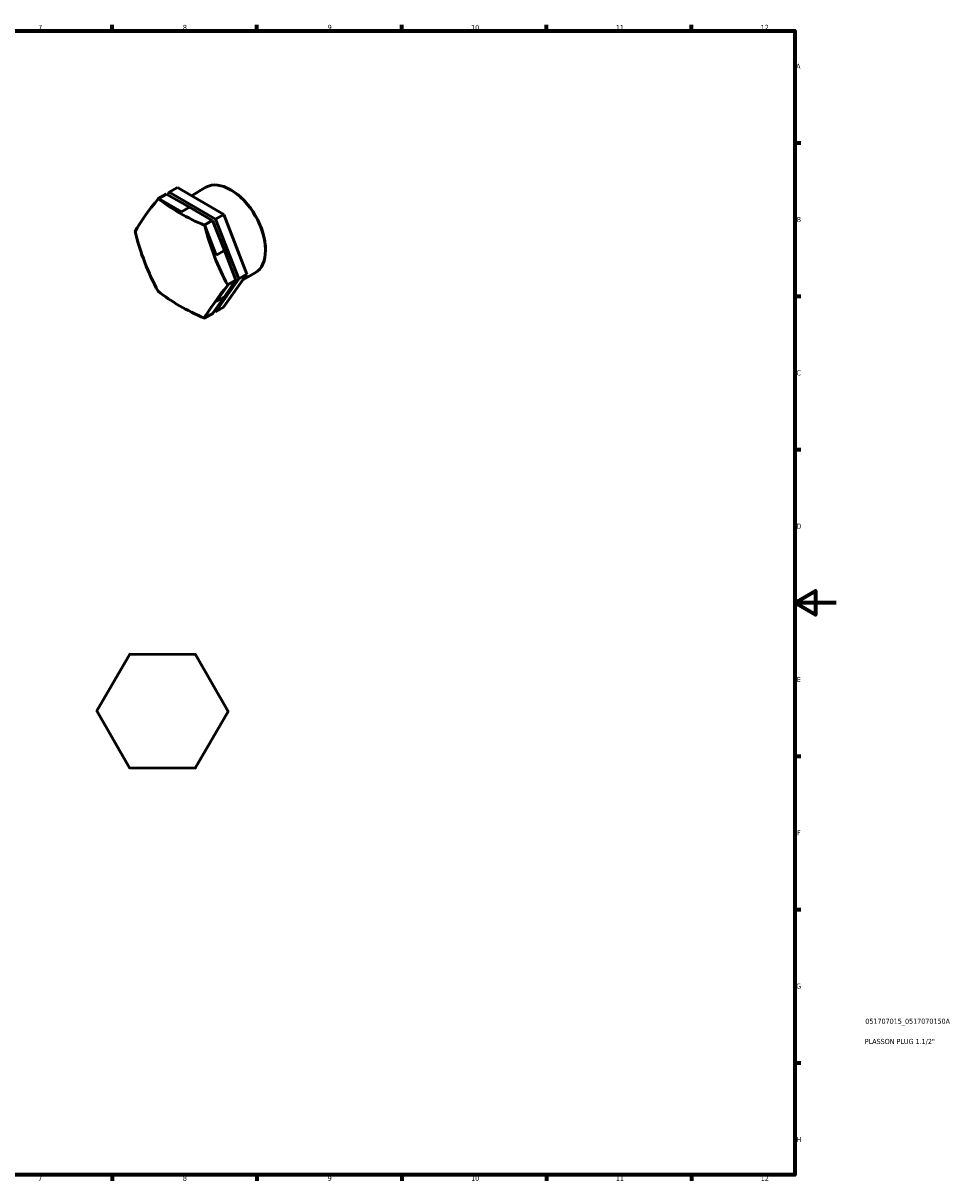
# Model space of a CAD drawing. Header units: millimetres. Extents: x 0 to 895, y 0 to 594.
# Tile 3 of 3: x 448 to 895, y 17 to 578. Entities that reach past the tile are written whole.
import ezdxf

# ---------------------------------------------------------------- set-up
doc = ezdxf.new("R2010")
doc.units = ezdxf.units.MM
for name, color, linetype, lineweight in [('Border (ISO)', 7, 'Continuous', 70), ('Title (ISO)', 7, 'Continuous', 50), ('Visible (ISO)', 7, 'Continuous', 50)]:
    doc.layers.add(name, color=color, linetype=linetype, lineweight=lineweight)
doc.styles.add('Note Text (ISO)', font='tahoma.ttf')

# ---------------------------------------------------------------- blocks, each defined once
blk = doc.blocks.new('Borders Default Border')
at = {"layer": 'Border (ISO)'}
for p, q in [((490.58, 574), (490.58, 576.9)), ((560.67, 574), (560.67, 576.9)), ((630.75, 574), (630.75, 576.9)), ((700.83, 574), (700.83, 576.9)), ((770.92, 574), (770.92, 576.9)), ((821, 519.75), (823.9, 519.75)), ((821, 445.5), (823.9, 445.5)), ((821, 371.25), (823.9, 371.25)), ((821, 222.75), (823.9, 222.75)), ((821, 148.5), (823.9, 148.5)), ((821, 74.25), (823.9, 74.25)), ((490.58, 20), (490.58, 17.1)), ((560.67, 20), (560.67, 17.1)), ((630.75, 20), (630.75, 17.1)), ((700.83, 20), (700.83, 17.1)), ((770.92, 20), (770.92, 17.1))]:
    blk.add_line(p, q, dxfattribs=at)
at = {"layer": 'Border (ISO)', "flags": 128}
for points in [[(20, 20), (20, 574), (821, 574), (821, 20), (20, 20)], [(841, 297), (821, 297), (831, 302.77), (831, 291.23), (821, 297)]]:
    blk.add_lwpolyline(points, dxfattribs=at)
at = {"layer": 'Border (ISO)', "color": 232, "true_color": 0xca0064, "char_height": 2.5, "attachment_point": 7, "style": 'Note Text (ISO)'}
for s, insert in [('7', (454.77, 574.4)), ('8', (524.81, 574.34)), ('9', (594.88, 574.35)), ('10', (664.29, 574.35)), ('11', (734.37, 574.4)), ('12', (804.46, 574.4)), ('A', (821.59, 555.62)), ('B', (821.89, 481.37)), ('C', (821.73, 407.08)), ('D', (821.73, 332.88)), ('E', (821.94, 258.63)), ('F', (822, 184.38)), ('G', (821.61, 110.08)), ('H', (821.74, 35.88)), ('7', (454.77, 17.1)), ('8', (524.81, 17.04)), ('9', (594.88, 17.05)), ('10', (664.29, 17.05)), ('11', (734.37, 17.1)), ('12', (804.46, 17.1))]:
    blk.add_mtext(s, dxfattribs=dict(at, insert=insert))
blk = doc.blocks.new('Title Blocks ISO')
at = {"layer": 'Title (ISO)', "color": 232, "true_color": 0xca0064, "style": 'Note Text (ISO)'}
for tag, p in [('PART_NUMBER_001', (34.08, 73.14)), ('DESCRIPTION_001', (33.84, 63.34))]:
    blk.add_attdef(tag, p, '', height=2.5, dxfattribs=at)

msp = doc.modelspace()

# ---------------------------------------------------------------- linework, layer by layer
at = {"layer": 'Visible (ISO)'}
for p, q in [((516.695, 495.043), (512.756, 492.775)), ((512.757, 492.774), (516.697, 495.043)), ((516.828, 494.968), (513.003, 492.765)), ((516.697, 495.043), (516.695, 495.043)), ((528.022, 488.614), (516.828, 494.968)), ((517.383, 494.653), (518.208, 495.818)), ((522.147, 498.087), (518.208, 495.818)), ((518.208, 495.818), (540.661, 482.807)), ((544.601, 485.076), (522.147, 498.087)), ((528.9, 494.174), (535.959, 498.239)), ((548.227, 496.87), (547.952, 497.029)), ((512.755, 492.774), (512.756, 492.775)), ((512.756, 492.775), (512.757, 492.774)), ((512.956, 492.793), (524.082, 486.346)), ((524.082, 486.346), (528.022, 488.614)), ((528.022, 488.614), (539.033, 482.233)), ((539.147, 482.299), (535.208, 480.031)), ((539.149, 482.299), (535.209, 480.03)), ((535.209, 480.028), (539.149, 482.297)), ((539.036, 482.232), (539.216, 482.128)), ((539.149, 482.299), (539.147, 482.299)), ((539.149, 482.297), (539.149, 482.299)), ((544.601, 485.076), (540.661, 482.807)), ((540.661, 482.807), (551.827, 453.854)), ((555.767, 456.123), (544.601, 485.076)), ((501.668, 476.585), (501.669, 476.586)), ((501.669, 476.583), (501.668, 476.585)), ((501.669, 476.586), (501.725, 476.618)), ((501.725, 476.616), (501.669, 476.583)), ((535.208, 480.031), (535.209, 480.03)), ((535.209, 480.03), (535.209, 480.028)), ((539.216, 482.128), (535.276, 479.859)), ((535.276, 479.859), (535.407, 479.783)), ((535.409, 479.781), (540.942, 465.434)), ((544.882, 467.703), (539.216, 482.128)), ((540.942, 465.434), (544.882, 467.703)), ((544.882, 467.703), (550.429, 453.318)), ((564.788, 468.111), (564.788, 467.794)), ((544.48, 440.181), (555.767, 456.123)), ((555.767, 456.123), (551.827, 453.854)), ((553.807, 453.354), (559.815, 456.814)), ((551.827, 453.854), (540.54, 437.912)), ((546.574, 450.828), (540.981, 442.929)), ((544.921, 445.198), (550.448, 453.269)), ((550.448, 453.269), (546.509, 451)), ((546.509, 451), (546.574, 450.831)), ((550.513, 453.366), (546.574, 451.097)), ((546.574, 451.095), (550.513, 453.364)), ((550.514, 453.364), (546.574, 451.096)), ((546.574, 451.097), (546.574, 451.096)), ((546.574, 451.096), (546.574, 451.095)), ((550.43, 453.316), (550.448, 453.269)), ((550.514, 453.364), (550.513, 453.366)), ((550.513, 453.364), (550.514, 453.364)), ((513.033, 447.652), (513.096, 447.689)), ((513.033, 447.651), (513.033, 447.652)), ((513.034, 447.65), (513.033, 447.651)), ((513.099, 447.687), (513.034, 447.65)), ((544.921, 445.198), (539.293, 437.25)), ((540.981, 442.929), (544.921, 445.198)), ((540.54, 437.912), (539.988, 438.232)), ((544.48, 440.181), (540.54, 437.912)), ((535.354, 434.981), (535.288, 434.888)), ((539.293, 437.25), (535.354, 434.981)), ((535.485, 434.907), (539.425, 437.175)), ((535.486, 434.906), (535.485, 434.907)), ((539.426, 437.175), (535.486, 434.906)), ((535.487, 434.907), (535.486, 434.906)), ((539.427, 437.176), (535.487, 434.907)), ((539.426, 437.175), (539.427, 437.176)), ((483.238, 244.661), (499.199, 272.108)), ((498.918, 271.945), (498.918, 271.946)), ((498.918, 271.946), (498.92, 271.946)), ((499.199, 272.108), (499.2, 272.11)), ((499.2, 272.11), (499.202, 272.11)), ((499.202, 272.11), (530.953, 272.011)), ((530.67, 272.173), (530.672, 272.173)), ((530.672, 272.173), (530.673, 272.172)), ((530.953, 272.011), (530.954, 272.011)), ((530.954, 272.011), (530.955, 272.009)), ((530.955, 272.009), (546.745, 244.463)), ((483.237, 244.66), (483.238, 244.661)), ((483.238, 244.658), (483.237, 244.66)), ((499.028, 217.112), (483.238, 244.658)), ((483.238, 244.334), (483.239, 244.335)), ((483.239, 244.332), (483.238, 244.334)), ((546.745, 244.46), (530.783, 217.012)), ((546.744, 244.788), (546.745, 244.787)), ((546.745, 244.787), (546.744, 244.786)), ((546.745, 244.463), (546.745, 244.461)), ((546.745, 244.461), (546.745, 244.46)), ((499.028, 217.11), (499.028, 217.112)), ((499.03, 217.11), (499.028, 217.11)), ((530.781, 217.011), (499.03, 217.11)), ((499.311, 216.948), (499.31, 216.949)), ((499.312, 216.948), (499.311, 216.948)), ((530.782, 217.011), (530.781, 217.011)), ((530.783, 217.012), (530.782, 217.011)), ((531.064, 217.174), (531.063, 217.174)), ((531.065, 217.176), (531.064, 217.174))]:
    msp.add_line(p, q, dxfattribs=at)
for start, end in [(120.40627, 120.41132), (119.81851, 119.82356), (60.40627, 60.41132), (59.81851, 59.82356), (179.81851, 179.82356), (180.40627, 180.41132), (0.40627, 0.41132), (359.81851, 359.82356), (239.81851, 239.82356), (240.40627, 240.41132), (299.81851, 299.82356), (300.40627, 300.41132)]:
    msp.add_arc((514.991, 244.56), 31.753, start, end, dxfattribs=at)
for centre, major_axis, ratio, start_param, end_param in [((547.887, 477.526), (-11.928, 20.713), 0.5780931, 3.1415927, 6.2831853), ((548.163, 477.685), (-11.733, 20.375), 0.5780931, 3.9289245, 5.4958534), ((576.84, 524.861), (-77.732, -62.275), 0.2102509, 5.4904295, 5.8105755), ((524.121, 463.84), (-15.846, 27.517), 0.5780931, 6.0304104, 6.0304985), ((524.121, 463.84), (-15.846, 27.517), 0.5780931, 6.0201521, 6.0202402), ((593.71, 526.327), (-99.601, 0.269), 0.5776645, 0.6268857, 0.9470317), ((524.121, 463.84), (15.846, -27.517), 0.5780931, 3.925757, 3.9258451), ((576.779, 502.414), (8.619, -99.228), 0.7879154, 4.904003, 5.224149), ((524.121, 463.84), (-15.846, 27.517), 0.5780931, 0.7944226, 0.7945108), ((524.121, 463.84), (15.846, -27.517), 0.5780931, 1.8416201, 1.8417083), ((524.121, 463.84), (-15.846, 27.517), 0.5780931, 4.9729545, 4.9730427), ((610.52, 505.344), (-8.619, 99.228), 0.7879154, 1.7624104, 2.0825564), ((610.459, 482.897), (77.732, 62.275), 0.2102509, 2.3488369, 2.6689829), ((524.121, 463.84), (15.846, -27.517), 0.5780931, 0.7944226, 0.7945108), ((524.121, 463.84), (-15.846, 27.517), 0.5780931, 3.925757, 3.9258451), ((524.121, 463.84), (15.846, -27.517), 0.5780931, 4.9729545, 4.9730427), ((593.589, 481.432), (99.601, -0.269), 0.5776645, 3.7684784, 4.0886244), ((524.121, 463.84), (-15.846, 27.517), 0.5780931, 1.8416201, 1.8417083), ((524.121, 463.84), (15.846, -27.517), 0.5780931, 6.0201521, 6.0202402), ((524.121, 463.84), (15.846, -27.517), 0.5780931, 6.0304104, 6.0304985), ((528.061, 466.109), (15.846, -27.517), 0.5780931, 6.0304104, 6.0304985)]:
    msp.add_ellipse(centre, major_axis=major_axis, ratio=ratio, start_param=start_param, end_param=end_param, dxfattribs=at)

# ---------------------------------------------------------------- block references
msp.add_blockref('Borders Default Border', (0, 0))
msp.add_blockref('Title Blocks ISO', (821, 20)).add_auto_attribs({'PART_NUMBER_001': '051707015_0517070150A', 'DESCRIPTION_001': 'PLASSON PLUG 1.1/2"'})

doc.saveas('drawing.dxf')
